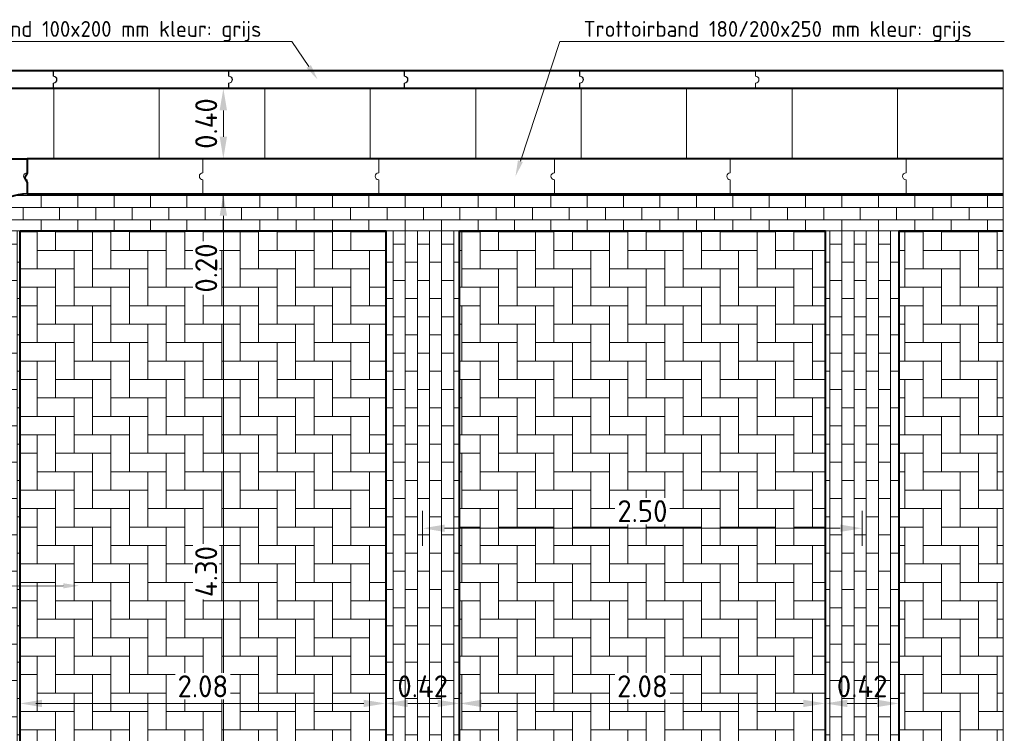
# Model space of a CAD drawing. Header units: metres. Extents: x 162359 to 162848, y 502589 to 502892.
# Tile 14 of 49: x 162829.6 to 162835.2, y 502674.57 to 502678.63. Entities that reach past the tile are written whole.
import ezdxf
from ezdxf import colors
from ezdxf.entities.mleader import LeaderData, LeaderLine
from ezdxf.math import Vec2, Vec3

# ---------------------------------------------------------------- set-up
doc = ezdxf.new("R2010")
doc.units = ezdxf.units.M
doc.linetypes.add('ZZ-AFBREEK-SO', pattern=[7, 4, -1, 1, -1])
for name, color, linetype, lineweight, true_color in [('N-WE-VH-KANTOPSLUITING_ELEMENT_HOEKSTUK-S', 253, 'Continuous', 40, 0x828282), ('N-WE-VH-VERHARDING_BETONSTRAATSTEEN_DF_EDELGRIJS_HALFSTEENSVERBAND-A', 254, 'Continuous', 13, 0xbebebe), ('N-WE-VH-VERHARDING_TEGEL-A', 253, 'Continuous', 13, 0x828282)]:
    doc.layers.add(name, color=color, linetype=linetype, lineweight=lineweight, true_color=true_color)
for name, color, linetype, lineweight in [('N-WE-VH-KANTOPSLUITING_OPSLUITBAND_100X200-G', 150, 'Continuous', 40), ('N-WE-VH-KANTOPSLUITING_OPSLUITBAND_60X200-G', 150, 'Continuous', 40), ('N-WE-VH-KANTOPSLUITING_TROTTOIRBAND_180 200-G', 6, 'Continuous', 40), ('N-WE-VH-KANTOPSLUITING_VOORKANTBAND-G', 2, 'Continuous', 40), ('N-WE-VH-MATERIAALGRENS-G', 7, 'Continuous', 40), ('N-WE-VH-OPENVERHARDING_BETONSTRAATSTEEN-A', 92, 'Continuous', 18), ('N-WE-VH-OPENVERHARDING_TEGEL-A', 92, 'Continuous', 18), ('N-WE-VH-VERHARDING_BETONSTRAATSTEEN_EDELANTRACIET_ELLEBOOG-A', 250, 'Continuous', 13), ('X-XX-AL-AFBREEKLIJN-G', 7, 'ZZ-AFBREEK-SO', 18), ('X-XX-AL-M', 7, 'Continuous', 18), ('X-XX-AL-T18', 10, 'Continuous', 18)]:
    doc.layers.add(name, color=color, linetype=linetype, lineweight=lineweight)
doc.styles.add('NLCS-ISO-M50-T18', font='NLCS-ISO.ttf', dxfattribs={"height": 0.09})
doc.styles.add('NLCS-ISO-M50-T25', font='NLCS-ISO.ttf', dxfattribs={"height": 0.125})
doc.dimstyles.new('NLCS-M50-T18-PIJL_L2_H2', dxfattribs={"dimscale": 0.05, "dimtxt": 2.5, "dimasz": 1.8, "dimexe": 2, "dimexo": 2, "dimgap": 0.7, "dimtad": 1, "dimzin": 0, "dimdsep": 46, "dimtxsty": 'NLCS-ISO-M50-T18', "dimcen": 0, "dimdle": 2, "dimclrd": 256, "dimclre": 256, "dimclrt": 10, "dimazin": 0, "dimtfac": 1, "dimtdec": 3, "dimtofl": 0, "dimtmove": 0, "dimatfit": 3, "dimfxl": 2, "dimfxlon": 1, "dimtfillclr": 256, "dimtolj": 1, "dimtzin": 0, "dimlwd": -1, "dimlwe": -1, "dimarcsym": 0})
doc.dimstyles.new('NLCS-M50-T25-PIJL_L2_H2', dxfattribs={"dimscale": 0.05, "dimtxt": 2.5, "dimasz": 2.5, "dimexe": 2, "dimexo": 2, "dimgap": 0.7, "dimtad": 1, "dimzin": 0, "dimdsep": 46, "dimtxsty": 'NLCS-ISO-M50-T25', "dimcen": 0, "dimdle": 2, "dimclrd": 256, "dimclre": 256, "dimclrt": 256, "dimazin": 0, "dimtfac": 1, "dimtdec": 3, "dimtofl": 0, "dimtmove": 0, "dimatfit": 3, "dimfxl": 2, "dimfxlon": 1, "dimtfillclr": 256, "dimtolj": 1, "dimtzin": 0, "dimlwd": -1, "dimlwe": -1, "dimarcsym": 0})

# ---------------------------------------------------------------- blocks, each defined once
blk = doc.blocks.new('SVH-KANTOPSLUITING_HOEK_INWENDIG_180 200X45_ROND')
at = {"layer": 'N-WE-VH-KANTOPSLUITING_ELEMENT_HOEKSTUK-S', "ltscale": 20}
for q in [(0.4491, 0.0285), (0.0285, -0.4491)]:
    blk.add_line((0, 0), q, dxfattribs=at)
at = {"layer": 'N-WE-VH-KANTOPSLUITING_ELEMENT_HOEKSTUK-S', "ltscale": 20, "flags": 128}
for points in [[(0.4491, 0.0285), (0.4544, -0.0546), (0.4411, -0.0815), (0.4577, -0.1075), (0.4618, -0.1711)], [(0.0285, -0.4491), (0.1117, -0.4438), (0.1386, -0.4571), (0.1646, -0.4404), (0.2281, -0.4364)]]:
    blk.add_lwpolyline(points, dxfattribs=at)
at = {"layer": 'N-WE-VH-KANTOPSLUITING_ELEMENT_HOEKSTUK-S', "ltscale": 20}
blk.add_arc((0.4776, -0.4206), 0.25, 93.6367, 183.6367, dxfattribs=at)
blk = doc.blocks.new('*D331')
at = {"layer": 'X-XX-AL-M', "ltscale": 20, "transparency": 16777216}
for p, q in [((162831.8881, 502675.6332), (162831.8881, 502675.8332)), ((162834.3881, 502675.6332), (162834.3881, 502675.8332)), ((162834.2631, 502675.7332), (162832.0131, 502675.7332))]:
    blk.add_line(p, q, dxfattribs=at)
for points in [[(162832.0131, 502675.754), (162832.0131, 502675.7123), (162831.8881, 502675.7332)], [(162834.2631, 502675.754), (162834.2631, 502675.7123), (162834.3881, 502675.7332)]]:
    blk.add_solid(points, dxfattribs=at)
at = {"layer": 'X-XX-AL-M', "ltscale": 20, "transparency": 16777216, "insert": (162833.1381, 502675.8307), "char_height": 0.125, "attachment_point": 5, "style": 'NLCS-ISO-M50-T25', "bg_fill": 3, "box_fill_scale": 1.1, "bg_fill_color": 256, "bg_fill_true_color": 13158600, "bg_fill_transparency": 0}
blk.add_mtext('\\A1;2.50', dxfattribs=at)
blk = doc.blocks.new('*D333')
at = {"layer": 'X-XX-AL-M', "ltscale": 20, "transparency": 16777216}
for p, q in [((162830.8545, 502677.6369), (162830.6545, 502677.6369)), ((162830.7545, 502677.5119), (162830.7545, 502673.4619)), ((162830.7545, 502673.3369), (162830.6545, 502673.3369))]:
    blk.add_line(p, q, dxfattribs=at)
for points in [[(162830.7336, 502677.5119), (162830.7753, 502677.5119), (162830.7545, 502677.6369)], [(162830.7336, 502673.4619), (162830.7753, 502673.4619), (162830.7545, 502673.3369)]]:
    blk.add_solid(points, dxfattribs=at)
at = {"layer": 'X-XX-AL-M', "ltscale": 20, "transparency": 16777216, "insert": (162830.657, 502675.4869), "char_height": 0.125, "attachment_point": 5, "rotation": 90, "style": 'NLCS-ISO-M50-T25', "bg_fill": 3, "box_fill_scale": 1.1, "bg_fill_color": 256, "bg_fill_true_color": 13158600, "bg_fill_transparency": 0}
blk.add_mtext('\\A1;4.30', dxfattribs=at)
blk = doc.blocks.new('*D334')
at = {"layer": 'X-XX-AL-M', "ltscale": 20, "transparency": 16777216}
for p, q in [((162830.7545, 502677.9619), (162830.7545, 502678.0869)), ((162830.8545, 502677.8369), (162830.6545, 502677.8369)), ((162830.8545, 502677.6369), (162830.6545, 502677.6369)), ((162830.7545, 502677.5119), (162830.7545, 502677.0419))]:
    blk.add_line(p, q, dxfattribs=at)
for points in [[(162830.7336, 502677.9619), (162830.7753, 502677.9619), (162830.7545, 502677.8369)], [(162830.7336, 502677.5119), (162830.7753, 502677.5119), (162830.7545, 502677.6369)]]:
    blk.add_solid(points, dxfattribs=at)
at = {"layer": 'X-XX-AL-M', "ltscale": 20, "transparency": 16777216, "insert": (162830.657, 502677.2144), "char_height": 0.125, "attachment_point": 5, "rotation": 90, "style": 'NLCS-ISO-M50-T25', "bg_fill": 3, "box_fill_scale": 1.1, "bg_fill_color": 256, "bg_fill_true_color": 13158600, "bg_fill_transparency": 0}
blk.add_mtext('\\A1;0.20', dxfattribs=at)
blk = doc.blocks.new('*D335')
at = {"layer": 'X-XX-AL-M', "ltscale": 20, "transparency": 16777216}
for p, q in [((162830.8545, 502678.2369), (162830.6545, 502678.2369)), ((162830.7545, 502678.1119), (162830.7545, 502677.9619)), ((162830.8545, 502677.8369), (162830.6545, 502677.8369))]:
    blk.add_line(p, q, dxfattribs=at)
for points in [[(162830.7336, 502678.1119), (162830.7753, 502678.1119), (162830.7545, 502678.2369)], [(162830.7336, 502677.9619), (162830.7753, 502677.9619), (162830.7545, 502677.8369)]]:
    blk.add_solid(points, dxfattribs=at)
at = {"layer": 'X-XX-AL-M', "ltscale": 20, "transparency": 16777216, "insert": (162830.657, 502678.0369), "char_height": 0.125, "attachment_point": 5, "rotation": 90, "style": 'NLCS-ISO-M50-T25', "bg_fill": 3, "box_fill_scale": 1.1, "bg_fill_color": 256, "bg_fill_true_color": 13158600, "bg_fill_transparency": 0}
blk.add_mtext('\\A1;0.40', dxfattribs=at)
blk = doc.blocks.new('*D336')
at = {"layer": 'X-XX-AL-M', "ltscale": 20, "transparency": 16777216}
for p, q in [((162829.3881, 502674.7361), (162829.3881, 502674.8361)), ((162829.5981, 502674.7361), (162829.5981, 502674.8361)), ((162829.2981, 502674.7361), (162828.9581, 502674.7361)), ((162829.6881, 502674.7361), (162829.7781, 502674.7361))]:
    blk.add_line(p, q, dxfattribs=at)
for points in [[(162829.2981, 502674.7511), (162829.2981, 502674.7211), (162829.3881, 502674.7361)], [(162829.6881, 502674.7511), (162829.6881, 502674.7211), (162829.5981, 502674.7361)]]:
    blk.add_solid(points, dxfattribs=at)
at = {"layer": 'X-XX-AL-M', "color": 10, "ltscale": 20, "transparency": 16777216, "insert": (162829.0831, 502674.8161), "char_height": 0.09, "attachment_point": 5, "style": 'NLCS-ISO-M50-T18', "bg_fill": 3, "box_fill_scale": 1.1, "bg_fill_color": 256, "bg_fill_true_color": 13158600, "bg_fill_transparency": 0}
blk.add_mtext('\\A1;0.21', dxfattribs=at)
blk = doc.blocks.new('*D337')
at = {"layer": 'X-XX-AL-M', "ltscale": 20, "transparency": 16777216}
for p, q in [((162829.5981, 502674.7361), (162829.5981, 502674.8361)), ((162831.5531, 502674.7361), (162829.7231, 502674.7361)), ((162831.6781, 502674.7361), (162831.6781, 502674.6361))]:
    blk.add_line(p, q, dxfattribs=at)
for points in [[(162829.7231, 502674.757), (162829.7231, 502674.7153), (162829.5981, 502674.7361)], [(162831.5531, 502674.757), (162831.5531, 502674.7153), (162831.6781, 502674.7361)]]:
    blk.add_solid(points, dxfattribs=at)
at = {"layer": 'X-XX-AL-M', "ltscale": 20, "transparency": 16777216, "insert": (162830.6381, 502674.8336), "char_height": 0.125, "attachment_point": 5, "style": 'NLCS-ISO-M50-T25', "bg_fill": 3, "box_fill_scale": 1.1, "bg_fill_color": 256, "bg_fill_true_color": 13158600, "bg_fill_transparency": 0}
blk.add_mtext('\\A1;2.08', dxfattribs=at)
blk = doc.blocks.new('*D338')
at = {"layer": 'X-XX-AL-M', "ltscale": 20, "transparency": 16777216}
for p, q in [((162831.6781, 502674.7361), (162831.6781, 502674.6361)), ((162831.9731, 502674.7361), (162831.8031, 502674.7361)), ((162832.0981, 502674.7361), (162832.0981, 502674.6361))]:
    blk.add_line(p, q, dxfattribs=at)
for points in [[(162831.8031, 502674.757), (162831.8031, 502674.7153), (162831.6781, 502674.7361)], [(162831.9731, 502674.757), (162831.9731, 502674.7153), (162832.0981, 502674.7361)]]:
    blk.add_solid(points, dxfattribs=at)
at = {"layer": 'X-XX-AL-M', "ltscale": 20, "transparency": 16777216, "insert": (162831.8881, 502674.8336), "char_height": 0.125, "attachment_point": 5, "style": 'NLCS-ISO-M50-T25'}
blk.add_mtext('\\A1;0.42', dxfattribs=at)
blk = doc.blocks.new('*D339')
at = {"layer": 'X-XX-AL-M', "ltscale": 20, "transparency": 16777216}
for p, q in [((162834.1781, 502674.7361), (162834.1781, 502674.8361)), ((162832.0981, 502674.7361), (162832.0981, 502674.6361)), ((162834.0531, 502674.7361), (162832.2231, 502674.7361))]:
    blk.add_line(p, q, dxfattribs=at)
for points in [[(162832.2231, 502674.757), (162832.2231, 502674.7153), (162832.0981, 502674.7361)], [(162834.0531, 502674.757), (162834.0531, 502674.7153), (162834.1781, 502674.7361)]]:
    blk.add_solid(points, dxfattribs=at)
at = {"layer": 'X-XX-AL-M', "ltscale": 20, "transparency": 16777216, "insert": (162833.1381, 502674.8336), "char_height": 0.125, "attachment_point": 5, "style": 'NLCS-ISO-M50-T25', "bg_fill": 3, "box_fill_scale": 1.1, "bg_fill_color": 256, "bg_fill_true_color": 13158600, "bg_fill_transparency": 0}
blk.add_mtext('\\A1;2.08', dxfattribs=at)
blk = doc.blocks.new('*D340')
at = {"layer": 'X-XX-AL-M', "ltscale": 20, "transparency": 16777216}
for p, q in [((162834.1781, 502674.7361), (162834.1781, 502674.8361)), ((162834.5981, 502674.7361), (162834.5981, 502674.8361)), ((162834.4731, 502674.7361), (162834.3031, 502674.7361))]:
    blk.add_line(p, q, dxfattribs=at)
for points in [[(162834.3031, 502674.757), (162834.3031, 502674.7153), (162834.1781, 502674.7361)], [(162834.4731, 502674.757), (162834.4731, 502674.7153), (162834.5981, 502674.7361)]]:
    blk.add_solid(points, dxfattribs=at)
at = {"layer": 'X-XX-AL-M', "ltscale": 20, "transparency": 16777216, "insert": (162834.3881, 502674.8336), "char_height": 0.125, "attachment_point": 5, "style": 'NLCS-ISO-M50-T25'}
blk.add_mtext('\\A1;0.42', dxfattribs=at)

msp = doc.modelspace()

# ---------------------------------------------------------------- hatches: boundary and pattern name
at = {"layer": 'N-WE-VH-OPENVERHARDING_BETONSTRAATSTEEN-A', "true_color": 0xd6d6d6}
h = msp.add_hatch(dxfattribs=at)
h.set_pattern_fill('AVH-BSS_DIKFORMAAT_HALFST', color=254, angle=90, pattern_type=2)
h.set_pattern_definition([(90, (0, 0), (-0.1035, 0.207), [0.069, -0.069]), (180, (0, 0), (-8e-18, -0.069), [])])
edge = h.paths.add_edge_path()
edge.add_arc((162829.6381, 502677.3869), 0.25, 90, 170.7931, ccw=False)
edge.add_line((162829.6381, 502677.6369), (162835.1895, 502677.6369))
edge.add_line((162835.1895, 502677.6369), (162835.1895, 502677.4269))
edge.add_line((162835.1895, 502677.4269), (162829.3913, 502677.4269))
h = msp.add_hatch(dxfattribs=at)
h.set_pattern_fill('AVH-BSS_DIKFORMAAT_HALFST', color=254, pattern_type=2)
h.set_pattern_definition([(0, (0, 0), (0.207, 0.1035), [0.069, -0.069]), (90, (0, 0), (-0.069, 4e-18), [])])
edge = h.paths.add_edge_path()
edge.add_arc((162829.6381, 502677.3869), 0.25, 170.7931, 180, ccw=False)
edge.add_line((162829.3913, 502677.4269), (162829.5981, 502677.4269))
edge.add_line((162829.5981, 502677.4269), (162829.5981, 502673.5469))
edge.add_line((162829.5981, 502673.5469), (162829.3881, 502673.5469))
edge.add_line((162829.3881, 502673.5469), (162829.3881, 502677.3869))
h.paths.add_polyline_path([(162831.6781, 502673.5469), (162831.6781, 502677.4269), (162832.0981, 502677.4269), (162832.0981, 502673.5469)])
h.paths.add_polyline_path([(162834.5981, 502677.4269), (162834.5981, 502673.5469), (162834.1781, 502673.5469), (162834.1781, 502677.4269)])
at = {"layer": 'N-WE-VH-OPENVERHARDING_BETONSTRAATSTEEN-A', "true_color": 0x656565}
h = msp.add_hatch(dxfattribs=at)
h.set_pattern_fill('AVH-BSS_KEIFORMAAT_ELLEBOOG', color=251, pattern_type=2)
h.set_pattern_definition([(0, (0, 0), (0.105, 0.105), [0.315, -0.105]), (270, (0, 0.21), (0.105, 0.105), [0.315, -0.105])])
h.paths.add_polyline_path([(162832.0981, 502677.4269), (162834.1781, 502677.4269), (162834.1781, 502673.5469), (162832.0981, 502673.5469)])
h.paths.add_polyline_path([(162829.5981, 502677.4269), (162831.6781, 502677.4269), (162831.6781, 502673.5469), (162829.5981, 502673.5469)])
h.paths.add_polyline_path([(162835.1895, 502673.5469), (162834.5981, 502673.5469), (162834.5981, 502677.4269), (162835.1895, 502677.4269)])
at = {"layer": 'N-WE-VH-OPENVERHARDING_TEGEL-A', "true_color": 0xbebebe}
h = msp.add_hatch(dxfattribs=at)
h.set_pattern_fill('AVH-TEGEL_400X600_BLOK', color=9, angle=90, pattern_type=2)
h.set_pattern_definition([(90, (162835.1895, 502678.2369), (-0.6, 4e-17), []), (180, (162835.1895, 502678.2369), (-5e-17, -0.4), [])])
h.paths.add_polyline_path([(162829.1881, 502677.8369), (162829.1881, 502678.2369), (162835.1895, 502678.2369), (162835.1895, 502677.8369)])

# ---------------------------------------------------------------- linework, layer by layer
at = {"layer": 'N-WE-VH-KANTOPSLUITING_OPSLUITBAND_100X200-G', "ltscale": 20}
msp.add_line((162835.1895, 502678.3369), (162828.6881, 502678.3369), dxfattribs=at)
at = {"layer": 'N-WE-VH-KANTOPSLUITING_OPSLUITBAND_60X200-G', "color": 9, "linetype": 'Continuous', "lineweight": 13, "true_color": 0xbebebe, "flags": 128}
for points in [[(162833.781, 502678.2369), (162831.7828, 502678.2369), (162831.7828, 502678.267, 1), (162831.7828, 502678.307), (162831.7828, 502678.337), (162832.7828, 502678.337), (162832.7828, 502678.307, -1), (162832.7828, 502678.267), (162832.7828, 502678.2369)], [(162832.781, 502678.2369), (162832.781, 502678.267, 1), (162832.781, 502678.307), (162832.781, 502678.337), (162833.781, 502678.337), (162833.781, 502678.307, -1), (162833.781, 502678.267), (162833.781, 502678.2369)]]:
    msp.add_lwpolyline(points, format="xyb", dxfattribs=at)
at = {"layer": 'N-WE-VH-KANTOPSLUITING_TROTTOIRBAND_180 200-G', "ltscale": 20}
msp.add_line((162835.1895, 502677.8369), (162829.6381, 502677.8369), dxfattribs=at)
at = {"layer": 'N-WE-VH-KANTOPSLUITING_TROTTOIRBAND_180 200-G', "color": 9, "linetype": 'Continuous', "lineweight": 13, "true_color": 0xbebebe, "flags": 128}
for points in [[(162831.6381, 502677.6369), (162832.6381, 502677.6369), (162832.6381, 502677.7169, -1), (162832.6381, 502677.7569), (162832.6381, 502677.8369)], [(162832.6381, 502677.7169), (162832.6381, 502677.6369), (162833.6381, 502677.6369), (162833.6381, 502677.7169, -1), (162833.6381, 502677.7569), (162833.6381, 502677.8369)], [(162834.6381, 502677.8369), (162832.6381, 502677.8369), (162832.6381, 502677.7569, 1)], [(162833.6381, 502677.6369), (162834.6381, 502677.6369), (162834.6381, 502677.7169, -1), (162834.6381, 502677.7569), (162834.6381, 502677.8369)]]:
    msp.add_lwpolyline(points, format="xyb", dxfattribs=at)
at = {"layer": 'N-WE-VH-KANTOPSLUITING_VOORKANTBAND-G', "ltscale": 20}
for p, q in [((162835.1895, 502678.2369), (162828.7881, 502678.2369)), ((162829.6381, 502677.6369), (162835.1895, 502677.6369))]:
    msp.add_line(p, q, dxfattribs=at)
at = {"layer": 'N-WE-VH-MATERIAALGRENS-G', "ltscale": 20, "flags": 128}
for points in [[(162829.5981, 502677.4269), (162831.6781, 502677.4269), (162831.6781, 502673.5469), (162829.5981, 502673.5469), (162829.5981, 502677.4269)], [(162832.0981, 502677.4269), (162834.1781, 502677.4269), (162834.1781, 502673.5469), (162832.0981, 502673.5469), (162832.0981, 502677.4269)], [(162835.1895, 502673.5469), (162834.5981, 502673.5469), (162834.5981, 502677.4269), (162835.1895, 502677.4269)]]:
    msp.add_lwpolyline(points, dxfattribs=at)
at = {"layer": 'N-WE-VH-VERHARDING_BETONSTRAATSTEEN_DF_EDELGRIJS_HALFSTEENSVERBAND-A', "ltscale": 20, "flags": 128}
msp.add_lwpolyline([(162829.3881, 502677.3869, -0.414214), (162829.6381, 502677.6369), (162835.1895, 502677.6369), (162835.1895, 502677.4269), (162829.3913, 502677.4269)], format="xyb", dxfattribs=at)
for points in [[(162829.3913, 502677.4269), (162829.5981, 502677.4269), (162829.5981, 502673.5469), (162829.3881, 502673.5469), (162829.3881, 502677.3869)], [(162831.6781, 502673.5469), (162831.6781, 502677.4269), (162832.0981, 502677.4269), (162832.0981, 502673.5469), (162831.6781, 502673.5469)], [(162834.5981, 502677.4269), (162834.5981, 502673.5469), (162834.1781, 502673.5469), (162834.1781, 502677.4269), (162834.5981, 502677.4269)]]:
    msp.add_lwpolyline(points, dxfattribs=at)
at = {"layer": 'N-WE-VH-VERHARDING_BETONSTRAATSTEEN_EDELANTRACIET_ELLEBOOG-A', "ltscale": 20, "flags": 128}
for points in [[(162829.5981, 502677.4269), (162831.6781, 502677.4269), (162831.6781, 502673.5469), (162829.5981, 502673.5469), (162829.5981, 502677.4269)], [(162832.0981, 502677.4269), (162834.1781, 502677.4269), (162834.1781, 502673.5469), (162832.0981, 502673.5469), (162832.0981, 502677.4269)], [(162835.1895, 502673.5469), (162834.5981, 502673.5469), (162834.5981, 502677.4269), (162835.1895, 502677.4269), (162835.1895, 502673.5469)]]:
    msp.add_lwpolyline(points, dxfattribs=at)
at = {"layer": 'N-WE-VH-VERHARDING_TEGEL-A', "ltscale": 20, "flags": 128}
msp.add_lwpolyline([(162829.1881, 502677.8369), (162829.1881, 502678.2369), (162835.1895, 502678.2369), (162835.1895, 502677.8369), (162829.1881, 502677.8369)], dxfattribs=at)
at = {"layer": 'X-XX-AL-AFBREEKLIJN-G'}
msp.add_line((162835.1895, 502678.3369), (162835.1895, 502672.3869), dxfattribs=at)

# ---------------------------------------------------------------- block references
at = {"color": 7, "linetype": 'Continuous', "lineweight": 0, "rotation": 356.3633437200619}
msp.add_blockref('SVH-KANTOPSLUITING_HOEK_INWENDIG_180 200X45_ROND', (162829.1881, 502677.8369), dxfattribs=at)

# ---------------------------------------------------------------- leaders
at = {"layer": 'X-XX-AL-T18'}
ml = msp.add_multileader_mtext('Standard', dxfattribs=at)
ml.set_content('Trottoirband 180/200x250 mm kleur: grijs', color=256, style='NLCS-ISO-M50-T18')
ml.set_leader_properties(color=256, linetype='ByLayer', lineweight=-1)
ml.build(insert=Vec2(0, 0))
ml.multileader.update_dxf_attribs({"text_left_attachment_type": 5, "text_right_attachment_type": 5, "dogleg_length": 0.09, "arrow_head_size": 0.09})
ctx = ml.context
ctx.base_point, ctx.char_height, ctx.arrow_head_size, ctx.landing_gap_size, ctx.plane_origin = Vec3(162832.759, 502678.5034), 0.09, 0.09, 0.045, Vec3(162833.4397, 502678.5034)
ctx.left_attachment, ctx.right_attachment = 5, 5
notes = []
notes.append((ctx, [(1, (1, 1, 0), (162832.669, 502678.5034), (1, 0), 0.09, [(0, [(162832.416, 502677.7369)], 0, [])])]))
ctx.mtext.insert, ctx.mtext.flow_direction = Vec3(162832.804, 502678.6204), 5
for ctx, leaders in notes:
    for number, flags, end, landing, length, lines in leaders:
        leader = LeaderData()
        leader.index, (leader.has_last_leader_line, leader.has_dogleg_vector, leader.attachment_direction) = number, flags
        leader.last_leader_point, leader.dogleg_vector, leader.dogleg_length = Vec3(end), Vec3(landing), length
        for number, points, colour, breaks in lines:
            line = LeaderLine()
            line.index, line.vertices, line.color, line.breaks = number, Vec3.list(points), colors.encode_raw_color(colour), breaks
            leader.lines.append(line)
        ctx.leaders.append(leader)

# ---------------------------------------------------------------- next in the draw order: dimensions: what is measured, and where the dimension line sits
at = {"layer": 'X-XX-AL-M', "ltscale": 20}
for base, p1, p2, angle, dimstyle, picture, middle in [((162830.7545, 502673.3369), (162831.0202, 502677.6369), (162830.7576, 502673.3369), 90, 'NLCS-M50-T25-PIJL_L2_H2', '*D333', (162830.657, 502675.4869)), ((162831.8881, 502675.7332), (162834.3881, 502674.7361), (162831.8881, 502674.7361), 360, 'NLCS-M50-T25-PIJL_L2_H2', '*D331', (162833.1381, 502675.8307)), ((162829.3881, 502674.7361), (162829.5981, 502674.6903), (162829.3881, 502674.7044), 360, 'NLCS-M50-T18-PIJL_L2_H2', '*D336', (162829.0831, 502674.8161))]:
    dim = msp.add_linear_dim(base=base, p1=p1, p2=p2, angle=angle, dimstyle=dimstyle, override={"dimtfill": 1}, dxfattribs=at)
    dim.commit()
    dim.dimension.update_dxf_attribs({"geometry": picture, "text_midpoint": middle})

# ---------------------------------------------------------------- next in the draw order: dimensions: what is measured, and where the dimension line sits
for base, p1, p2, angle, picture, middle in [((162830.7545, 502677.6369), (162830.9595, 502677.8369), (162831.0202, 502677.6369), 90, '*D334', (162830.657, 502677.2144)), ((162829.5981, 502674.7361), (162831.6781, 502674.7455), (162829.5981, 502674.6903), 360, '*D337', (162830.6381, 502674.8336))]:
    dim = msp.add_linear_dim(base=base, p1=p1, p2=p2, angle=angle, dimstyle='NLCS-M50-T25-PIJL_L2_H2', override={"dimtfill": 1}, dxfattribs=at)
    dim.commit()
    dim.dimension.update_dxf_attribs({"geometry": picture, "text_midpoint": middle})

# ---------------------------------------------------------------- next in the draw order: dimensions: what is measured, and where the dimension line sits
dim = msp.add_linear_dim(base=(162830.7545, 502677.8369), p1=(162831.0994, 502678.2369), p2=(162830.9595, 502677.8369), angle=90, dimstyle='NLCS-M50-T25-PIJL_L2_H2', override={"dimtfill": 1}, dxfattribs=at)
dim.commit()
dim.dimension.update_dxf_attribs({"geometry": '*D335', "text_midpoint": (162830.657, 502678.0369)})
dim = msp.add_linear_dim(base=(162831.6781, 502674.7361), p1=(162832.0981, 502674.7554), p2=(162831.6781, 502674.7455), angle=360, dimstyle='NLCS-M50-T25-PIJL_L2_H2', dxfattribs=at)
dim.commit()
dim.dimension.update_dxf_attribs({"geometry": '*D338', "text_midpoint": (162831.8881, 502674.8336)})

# ---------------------------------------------------------------- next in the draw order: leaders
at = {"layer": 'X-XX-AL-T18'}
ml = msp.add_multileader_mtext('Standard', dxfattribs=at)
ml.set_content('Betonstraatsteen KF in elleboogverband\\Pkleur: edelantraciet', color=256, style='NLCS-ISO-M50-T18')
ml.set_leader_properties(color=256, linetype='ByLayer', lineweight=-1)
ml.build(insert=Vec2(0, 0))
ml.multileader.update_dxf_attribs({"text_left_attachment_type": 5, "text_right_attachment_type": 5, "dogleg_length": 0.09, "arrow_head_size": 0.09})
ctx = ml.context
ctx.base_point, ctx.char_height, ctx.arrow_head_size, ctx.landing_gap_size, ctx.plane_origin = Vec3(162825.9952, 502675.3955), 0.09, 0.09, 0.045, Vec3(162829.3537, 502675.4062)
ctx.left_attachment, ctx.right_attachment = 5, 5
notes = []
notes.append((ctx, [(0, (1, 1, 0), (162828.3982, 502675.3955), (-1, 0), 0.09, [(0, [(162829.934, 502675.4062)], 0, [])])]))
ctx.mtext.insert, ctx.mtext.flow_direction = Vec3(162826.0402, 502675.6535), 5
for ctx, leaders in notes:
    for number, flags, end, landing, length, lines in leaders:
        leader = LeaderData()
        leader.index, (leader.has_last_leader_line, leader.has_dogleg_vector, leader.attachment_direction) = number, flags
        leader.last_leader_point, leader.dogleg_vector, leader.dogleg_length = Vec3(end), Vec3(landing), length
        for number, points, colour, breaks in lines:
            line = LeaderLine()
            line.index, line.vertices, line.color, line.breaks = number, Vec3.list(points), colors.encode_raw_color(colour), breaks
            leader.lines.append(line)
        ctx.leaders.append(leader)

# ---------------------------------------------------------------- next in the draw order: linework, layer by layer
at = {"layer": 'N-WE-VH-KANTOPSLUITING_OPSLUITBAND_60X200-G', "color": 9, "linetype": 'Continuous', "lineweight": 13, "true_color": 0xbebebe, "flags": 128}
for points in [[(162829.7881, 502678.337), (162829.7881, 502678.307, -1), (162829.7881, 502678.267), (162829.7881, 502678.2369), (162828.7881, 502678.2369), (162828.7881, 502678.267, 1), (162828.7881, 502678.307), (162828.7881, 502678.337), (162830.7863, 502678.337)], [(162830.7863, 502678.337), (162830.7863, 502678.307, -1), (162830.7863, 502678.267), (162830.7863, 502678.2369), (162829.7863, 502678.2369), (162829.7863, 502678.267, 1), (162829.7863, 502678.307), (162829.7863, 502678.337)], [(162831.7845, 502678.2369), (162830.7845, 502678.2369), (162830.7845, 502678.267, 1), (162830.7845, 502678.307), (162830.7845, 502678.337), (162831.7845, 502678.337), (162831.7845, 502678.307, -1), (162831.7845, 502678.267), (162831.7845, 502678.2369)]]:
    msp.add_lwpolyline(points, format="xyb", dxfattribs=at)
at = {"layer": 'N-WE-VH-KANTOPSLUITING_TROTTOIRBAND_180 200-G', "color": 9, "linetype": 'Continuous', "lineweight": 13, "true_color": 0xbebebe, "flags": 128}
for points in [[(162832.6381, 502677.8369), (162829.6381, 502677.8369), (162829.6381, 502677.7569, 1), (162829.6381, 502677.7169), (162829.6381, 502677.6369), (162830.6381, 502677.6369), (162830.6381, 502677.7169, -1), (162830.6381, 502677.7569), (162830.6381, 502677.8369)], [(162830.6381, 502677.6369), (162831.6381, 502677.6369), (162831.6381, 502677.7169, -1), (162831.6381, 502677.7569), (162831.6381, 502677.8369)]]:
    msp.add_lwpolyline(points, format="xyb", dxfattribs=at)

# ---------------------------------------------------------------- next in the draw order: dimensions: what is measured, and where the dimension line sits
at = {"layer": 'X-XX-AL-M', "ltscale": 20}
dim = msp.add_linear_dim(base=(162832.0981, 502674.7361), p1=(162834.1781, 502674.6959), p2=(162832.0981, 502674.7554), angle=360, dimstyle='NLCS-M50-T25-PIJL_L2_H2', override={"dimtfill": 1}, dxfattribs=at)
dim.commit()
dim.dimension.update_dxf_attribs({"geometry": '*D339', "text_midpoint": (162833.1381, 502674.8336)})

# ---------------------------------------------------------------- next in the draw order: leaders
at = {"layer": 'X-XX-AL-T18'}
ml = msp.add_multileader_mtext('Standard', dxfattribs=at)
ml.set_content('Opsluitband 100x200 mm kleur: grijs', color=256, style='NLCS-ISO-M50-T18')
ml.set_leader_properties(color=256, linetype='ByLayer', lineweight=-1)
ml.build(insert=Vec2(0, 0))
ml.multileader.update_dxf_attribs({"text_left_attachment_type": 5, "text_right_attachment_type": 5, "dogleg_length": 0.09, "arrow_head_size": 0.09})
ctx = ml.context
ctx.base_point, ctx.char_height, ctx.arrow_head_size, ctx.landing_gap_size, ctx.plane_origin = Vec3(162829.0114, 502678.5034), 0.09, 0.09, 0.045, Vec3(162832.4212, 502678.7261)
ctx.left_attachment, ctx.right_attachment = 5, 5
notes = []
notes.append((ctx, [(0, (1, 1, 0), (162831.1444, 502678.5034), (-1, 0), 0.09, [(0, [(162831.2908, 502678.287)], 0, [])])]))
ctx.mtext.insert, ctx.mtext.flow_direction = Vec3(162829.0564, 502678.6204), 5
for ctx, leaders in notes:
    for number, flags, end, landing, length, lines in leaders:
        leader = LeaderData()
        leader.index, (leader.has_last_leader_line, leader.has_dogleg_vector, leader.attachment_direction) = number, flags
        leader.last_leader_point, leader.dogleg_vector, leader.dogleg_length = Vec3(end), Vec3(landing), length
        for number, points, colour, breaks in lines:
            line = LeaderLine()
            line.index, line.vertices, line.color, line.breaks = number, Vec3.list(points), colors.encode_raw_color(colour), breaks
            leader.lines.append(line)
        ctx.leaders.append(leader)

# ---------------------------------------------------------------- next in the draw order: dimensions: what is measured, and where the dimension line sits
at = {"layer": 'X-XX-AL-M', "ltscale": 20}
dim = msp.add_linear_dim(base=(162834.1781, 502674.7361), p1=(162834.5981, 502674.7108), p2=(162834.1781, 502674.6959), angle=360, dimstyle='NLCS-M50-T25-PIJL_L2_H2', dxfattribs=at)
dim.commit()
dim.dimension.update_dxf_attribs({"geometry": '*D340', "text_midpoint": (162834.3881, 502674.8336)})

doc.saveas('drawing.dxf')
